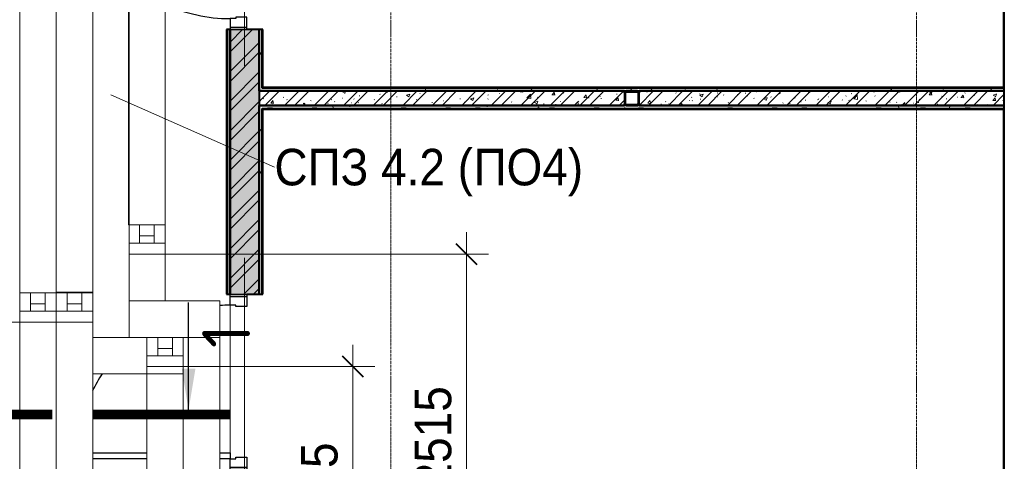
# Model space of a CAD drawing. Header units: millimetres. Extents: x 2030 to 99017, y 1212 to 75656.
# Tile 50 of 72: x 70947 to 77687, y 52548 to 55567. Entities that reach past the tile are written whole.
import ezdxf

# ---------------------------------------------------------------- set-up
doc = ezdxf.new("R2010")
doc.units = ezdxf.units.MM
doc.linetypes.add('Линия сетки', pattern=[25, 20, -2.5, 0, -2.5])
for name, color, linetype, lineweight in [('designation', 150, 'Continuous', 18), ('Двери', 7, 'Continuous', 18), ('Каркас несущий', 7, 'Continuous', 18), ('Каркас_Импост', 7, 'Continuous', 30), ('Монтажный зазор', 7, 'Continuous', 30), ('Несущие колонны', 7, 'Continuous', 18), ('Обобщенные модели', 7, 'Continuous', 18), ('Оси', 7, 'Continuous', 9), ('Панель', 7, 'Continuous', 30), ('Перекрытия', 7, 'Continuous', 18), ('Размеры', 7, 'Continuous', 9), ('Размеры-100', 7, 'Continuous', 9), ('Стены разрез', 7, 'Continuous', 40), ('Стены штриховка', 7, 'Continuous', 40), ('Текстовые примечания', 7, 'Continuous', 9)]:
    doc.layers.add(name, color=color, linetype=linetype, lineweight=lineweight)
doc.styles.add('Arial', font='arial.ttf', dxfattribs={"width": 0.9, "height": 250})
doc.styles.add('MPM', font='isocpeur.ttf')
doc.dimstyles.new('Основной_2_5_мм', dxfattribs={"dimscale": 304.8, "dimtxt": 255.06485, "dimasz": 0.463911, "dimexe": 0.492126, "dimexo": 0.492126, "dimgap": 0.098425, "dimtad": 1, "dimdec": 0, "dimdsep": 46, "dimtxsty": 'Arial', "dimblk1": 'OBLIQUE', "dimblk2": 'OBLIQUE', "dimsah": 1, "dimcen": 0.09, "dimdle": 0.492126, "dimazin": 2, "dimtfac": 1, "dimtdec": 4, "dimtix": 1, "dimtmove": 0, "dimatfit": 3, "dimfxl": 1, "dimtvp": 1, "dimtolj": 1, "dimtzin": 0, "dimlwd": 20, "dimlwe": 20, "dimarcsym": 2})
pattern_1 = [(50, (0, 0), (218.62117, -19.1268), [22.86, -251.46]), (355, (0, 0), (-42.29187, 229.2684), [18.288, -201.168]), (100.451, (18.22, -1.6), (176.33107, 210.13963), [19.428, -213.708]), (46.184, (0, 60.96), (325.29495, -50.45164), [34.29, -377.19]), (96.636, (27.1, 56.76), (284.883, 296.9127), [29.142, -320.562]), (351.184, (0, 60.96), (284.8858, 296.9107), [27.432, -301.752]), (21, (30.48, 45.72), (181.93753, -122.71832), [22.86, -251.46]), (326, (30.48, 45.72), (74.16223, 221.0262), [18.288, -201.168]), (71.451, (45.64, 35.5), (256.10035, 98.30526), [19.428, -213.708]), (37.5, (0, 0), (3.70639, 101.465895), [3.353, -195.377, 3.353, -200.863, -201.93]), (37.5, (0, 0), (3.70639, 101.465895), [-402.946, 3.353, -198.577]), (7.5, (0, 0), (80.18358, 120.21653), [3.353, -113.081, 3.353, -190.805, -76.962]), (7.5, (0, 0), (80.18358, 120.21653), [-310.591, 3.353, -73.609]), (327.5, (-67.97, 0), (162.708646, -6.87497), [3.353, -72.847, 3.353, -234.391, -315.468]), (327.5, (-67.97, 0), (162.708646, -6.87497), [-313.944, 3.353, -312.115]), (317.5, (-98.45, 0), (177.75468, 30.51183), [3.353, -95.707, 3.353, -154.534, -224.028]), (317.5, (-98.45, 0), (177.75468, 30.51183), [-256.946, 3.353, -220.675])]
pattern_2 = [(45, (0, 0), (-101.02788, 101.02788), []), (45, (67.35, 0), (-101.02788, 101.02788), [])]
pattern_3 = [(0, (0, 0), (406.4, 101.6), [33.528, -271.272, 33.528, -271.272, -1625.6]), (0, (0, 0), (406.4, 101.6), [-609.6, 33.528, -576.072, 33.528, -271.272, -711.2]), (0, (0, 0), (406.4, 101.6), [-1524, 33.528, -169.672, 33.528, -474.472]), (120, (152.4, 50.8), (-291.18818, 301.15272), [33.528, -271.272, 33.528, -271.272, -1625.6]), (120, (152.4, 50.8), (-291.18818, 301.15272), [-609.6, 33.528, -576.072, 33.528, -271.272, -711.2]), (120, (152.4, 50.8), (-291.18818, 301.15272), [-1524, 33.528, -169.672, 33.528, -474.472]), (240, (203.2, 254), (-115.21182, -402.75272), [33.528, -271.272, 33.528, -271.272, -1625.6]), (240, (203.2, 254), (-115.21182, -402.75272), [-609.6, 33.528, -576.072, 33.528, -271.272, -711.2]), (240, (203.2, 254), (-115.21182, -402.75272), [-1524, 33.528, -169.672, 33.528, -474.472])]

# ---------------------------------------------------------------- blocks, each defined once
blk = doc.blocks.new('101_Дверь_Однопольная - _ПЧ_Мет_1000х2000_ВРУ_ГРЩ_EIS60_Л-4454155-МКСС_КLB01_-7_650__Кабельные конструкции под К3_СПЗ')
at = {"layer": 'Каркас_Импост', "color": 253, "true_color": 0xaaaaaa}
for p, q in [((-525, 100), (-585, 100)), ((-585, 100), (-585, -15)), ((-525, 60), (-525, 100)), ((585, 100), (525, 100)), ((525, 100), (525, 60)), ((585, -15), (585, 100)), ((-515, 60), (-525, 60)), ((-515, -15), (-515, 60)), ((525, 60), (515, 60)), ((515, 60), (515, -15)), ((-585, -15), (-515, -15)), ((515, -15), (585, -15))]:
    blk.add_line(p, q, dxfattribs=at)
at = {"layer": 'Монтажный зазор', "color": 253, "true_color": 0xaaaaaa}
for p, q in [((-585, 100), (-600, 100)), ((-600, 100), (-600, -15)), ((-585, -15), (-585, 100)), ((600, 100), (585, 100)), ((585, 100), (585, -15)), ((600, -15), (600, 100)), ((-600, -15), (-585, -15)), ((585, -15), (600, -15))]:
    blk.add_line(p, q, dxfattribs=at)
at = {"layer": 'Панель', "color": 253, "true_color": 0xaaaaaa}
for p, q in [((485, 545), (485, 100)), ((525, 100), (525, 545)), ((485, 100), (525, 100))]:
    blk.add_line(p, q, dxfattribs=at)
blk.add_arc((525, 100), 1050, 154.87083, 180, dxfattribs=at)
blk = doc.blocks.new('101_Дверь_Однопольная - _ПЧ_Мет_1000х2000_ВРУ_ГРЩ_EIS60_Пр-4457117-МКСС_КLB01_-7_650__Кабельные конструкции под К3_СПЗ')
at = {"layer": 'Каркас_Импост', "color": 253, "true_color": 0xaaaaaa}
for p, q in [((-585, 100), (-525, 100)), ((-585, -15), (-585, 100)), ((-525, 100), (-525, 60)), ((525, 100), (585, 100)), ((525, 60), (525, 100)), ((585, 100), (585, -15)), ((-525, 60), (-515, 60)), ((-515, 60), (-515, -15)), ((515, 60), (525, 60)), ((515, -15), (515, 60)), ((-515, -15), (-585, -15)), ((585, -15), (515, -15))]:
    blk.add_line(p, q, dxfattribs=at)
at = {"layer": 'Монтажный зазор', "color": 253, "true_color": 0xaaaaaa}
for p, q in [((-600, 100), (-585, 100)), ((-600, -15), (-600, 100)), ((-585, 100), (-585, -15)), ((585, -15), (585, 100)), ((585, 100), (600, 100)), ((600, 100), (600, -15)), ((-585, -15), (-600, -15)), ((600, -15), (585, -15))]:
    blk.add_line(p, q, dxfattribs=at)
at = {"layer": 'Панель', "color": 253, "true_color": 0xaaaaaa}
for p, q in [((-525, 670), (-525, 1040)), ((-485, 1040), (-485, 670)), ((-525, 100), (-525, 170)), ((-485, 170), (-485, 100)), ((-485, 100), (-525, 100))]:
    blk.add_line(p, q, dxfattribs=at)
for start, end in [(56.41016, 63.78703), (0, 3.83065)]:
    blk.add_arc((-525, 100), 1050, start, end, dxfattribs=at)
blk = doc.blocks.new('ПР - _ПЧ_1200_200_Оп250-250_Шаг300_Арм16_Арм10-3250725-МКСС_КLB01_-7_650__Кабельные конструкции под К3_СПЗ')
at = {"layer": 'Каркас несущий', "color": 21, "true_color": 0xffaaaa}
for p, q in [((-850, 0), (850, 0)), ((-850, 0), (-600, 0)), ((-515, 0), (515, 0)), ((600, 0), (850, 0))]:
    blk.add_line(p, q, dxfattribs=at)
blk = doc.blocks.new('Труба прямоугольного сечения _ГОСТ 32931-2015_-Колонна - Труба квадратная 100x6-V29-МКСС_КLB01_-7_650__Кабельные конструкции под К3_СПЗ')
at = {"layer": 'Несущие колонны', "lineweight": 9}
h = blk.add_hatch(dxfattribs=at)
h.set_pattern_fill('FP_8', color=256, style=0, pattern_type=2)
h.set_pattern_definition([(315, (-55030, 84400), (251.4472, 251.4472), []), (315, (-54649, 84400), (251.4472, 251.4472), [])])
h.paths.add_polyline_path([(-50, 38), (-50, -38), (-46.5, -46.5), (-38, -50), (38, -50), (46.5, -46.5), (50, -38), (50, 38), (46.5, 46.5), (38, 50), (-38, 50), (-46.5, 46.5)])
h.paths.add_polyline_path([(-44, 38), (-42.2, 42.2), (-38, 44), (38, 44), (42.2, 42.2), (44, 38), (44, -38), (42.2, -42.2), (38, -44), (-38, -44), (-42.2, -42.2), (-44, -38)])
at = {"layer": 'Несущие колонны', "color": 253, "lineweight": 40, "true_color": 0xaaaaaa}
for p, q in [((-50, 38), (-50, -38)), ((-44, -38), (-44, 38)), ((38, 50), (-38, 50)), ((-38, 44), (38, 44)), ((44, 38), (44, -38)), ((50, -38), (50, 38)), ((38, -44), (-38, -44)), ((-38, -50), (38, -50))]:
    blk.add_line(p, q, dxfattribs=at)
for centre, radius, start, end in [((-38, 38), 12, 90, 180), ((-38, 38), 6, 90, 180), ((38, 38), 12, 0, 90), ((38, 38), 6, 0, 90), ((-38, -38), 12, 180, 270), ((-38, -38), 6, 180, 270), ((38, -38), 12, 270, 360), ((38, -38), 6, 270, 0)]:
    blk.add_arc(centre, radius, start, end, dxfattribs=at)
blk = doc.blocks.new('135_SLK_GD_AR_rvt-2-МКСС_КLB01_-7_650__Кабельные конструкции под К3_СПЗ')
at = {"layer": 'Стены разрез', "lineweight": 9, "true_color": 0xaaaaaa}
h = blk.add_hatch(dxfattribs=at)
h.set_pattern_fill('FP_5', color=253, style=0, pattern_type=2)
h.set_pattern_definition(pattern_3)
h.paths.add_polyline_path([(81650, 47180), (81650, 48440), (81630, 48440), (81630, 47180)])
h.paths.add_polyline_path([(81630, 49640), (81650, 49640), (81650, 52490), (81630, 52490), (81630, 49834.9)])
h.paths.add_polyline_path([(81650, 53690), (81650, 55500), (81630, 55500), (81630, 53690)])
h.paths.add_polyline_path([(81630, 56700), (81650, 56700), (81650, 57750), (81630, 57750), (81630, 57588.9)])
h = blk.add_hatch(dxfattribs=at)
h.set_pattern_fill('FP_1', color=253, style=0, pattern_type=2)
h.set_pattern_definition(pattern_1)
h.paths.add_polyline_path([(81650, 47200), (81850, 47200), (81850, 48440), (81650, 48440)])
h.paths.add_polyline_path([(81650, 49640), (81850, 49640), (81850, 52490), (81650, 52490), (81650, 49834.9)])
h.paths.add_polyline_path([(81765, 53690), (81850, 53690), (81850, 55500), (81650, 55500), (81650, 53690)])
h.paths.add_polyline_path([(81650, 56700), (81850, 56700), (81850, 57730), (81650, 57730), (81650, 57588.9)])
h = blk.add_hatch(dxfattribs=at)
h.set_pattern_fill('FP_2', color=253, style=0, pattern_type=2)
h.set_pattern_definition(pattern_2)
h.paths.add_polyline_path([(81650, 47200), (81850, 47200), (81850, 48440), (81650, 48440)])
h.paths.add_polyline_path([(81650, 49640), (81850, 49640), (81850, 52490), (81650, 52490), (81650, 49834.9)])
h.paths.add_polyline_path([(81765, 53690), (81850, 53690), (81850, 55500), (81650, 55500), (81650, 53690)])
h.paths.add_polyline_path([(81650, 56700), (81850, 56700), (81850, 57730), (81650, 57730), (81650, 57588.9)])
h = blk.add_hatch(dxfattribs=at)
h.set_pattern_fill('FP_5', color=253, style=0, pattern_type=2)
h.set_pattern_definition(pattern_3)
h.paths.add_polyline_path([(81850, 55080), (81870, 55080), (81870, 55500), (81850, 55500), (81850, 55373.5)])
h.paths.add_polyline_path([(81870, 56700), (81870, 57510), (81850, 57510), (81850, 56700)])
h = blk.add_hatch(dxfattribs=at)
h.set_pattern_fill('FP_1', color=253, style=0, pattern_type=2)
h.set_pattern_definition(pattern_1)
h.paths.add_polyline_path([(81850, 54980), (84350, 54980), (84350, 55080), (81850, 55080)])
h = blk.add_hatch(dxfattribs=at)
h.set_pattern_fill('FP_2', color=253, style=0, pattern_type=2)
h.set_pattern_definition(pattern_2)
h.paths.add_polyline_path([(81850, 54980), (84350, 54980), (84350, 55080), (81850, 55080)])
h = blk.add_hatch(dxfattribs=at)
h.set_pattern_fill('FP_5', color=253, style=0, pattern_type=2)
h.set_pattern_definition(pattern_3)
h.paths.add_polyline_path([(81875, 55080), (86950, 55080), (86950, 55100), (81870, 55100), (81870, 55080)])
h = blk.add_hatch(dxfattribs=at)
h.set_pattern_fill('FP_1', color=253, style=0, pattern_type=2)
h.set_pattern_definition(pattern_1)
h.paths.add_polyline_path([(84450, 54980), (86950, 54980), (86950, 55080), (84450, 55080), (84450, 54983.5)])
h = blk.add_hatch(dxfattribs=at)
h.set_pattern_fill('FP_2', color=253, style=0, pattern_type=2)
h.set_pattern_definition(pattern_2)
h.paths.add_polyline_path([(84450, 54980), (86950, 54980), (86950, 55080), (84450, 55080), (84450, 54983.5)])
h = blk.add_hatch(dxfattribs=at)
h.set_pattern_fill('FP_5', color=253, style=0, pattern_type=2)
h.set_pattern_definition(pattern_3)
h.paths.add_polyline_path([(81850, 54960), (86950, 54960), (86950, 54980), (81850, 54980)])
h = blk.add_hatch(dxfattribs=at)
h.set_pattern_fill('FP_5', color=253, style=0, pattern_type=2)
h.set_pattern_definition(pattern_3)
h.paths.add_polyline_path([(81850, 50050), (81870, 50050), (81870, 52490), (81850, 52490), (81850, 50942.6)])
h.paths.add_polyline_path([(81870, 53690), (81870, 54960), (81850, 54960), (81850, 53690)])
at = {"layer": 'Перекрытия', "color": 253, "true_color": 0xaaaaaa}
for p, q in [((81650, 52605), (81650, 53615)), ((81650, 53615), (81650, 52605))]:
    blk.add_line(p, q, dxfattribs=at)
at = {"layer": 'Стены разрез', "color": 253, "true_color": 0xaaaaaa}
for p, q in [((86945, 55658.4), (86945, 55105)), ((86950, 55105), (86950, 55658.4)), ((81650, 55500), (81625, 55500)), ((81625, 55500), (81625, 53690)), ((81850, 55500), (81765, 55500)), ((81875, 55500), (81850, 55500)), ((81875, 55105), (81875, 55500)), ((81875, 55080), (81850, 55080)), ((81850, 55080), (81870, 55080)), ((81870, 55080), (81875, 55080)), ((86945, 55105), (81875, 55105)), ((84350, 55068), (84350, 55080)), ((84350, 55080), (84362, 55080)), ((84438, 55080), (84450, 55080)), ((84450, 55080), (84450, 55068)), ((86950, 55080), (86950, 55105)), ((86950, 54980), (86950, 55080)), ((81850, 54955), (81850, 54980)), ((81850, 54980), (81850, 54960)), ((81875, 54955), (86945, 54955)), ((81875, 53690), (81875, 54955)), ((84350, 54980), (84350, 54992)), ((84362, 54980), (84350, 54980)), ((84450, 54980), (84438, 54980)), ((84450, 54992), (84450, 54980)), ((86950, 54980), (86945, 54980)), ((86945, 54955), (86945, 53911.6)), ((86950, 54960), (86950, 54980)), ((86950, 53911.6), (86950, 54960)), ((86945, 53911.6), (86945, 53788.4)), ((86950, 53788.4), (86950, 53911.6)), ((86945, 53788.4), (86945, 53391.6)), ((86950, 53391.6), (86950, 53788.4)), ((81625, 53690), (81650, 53690)), ((81765, 53690), (81850, 53690)), ((81850, 53690), (81875, 53690)), ((86945, 53391.6), (86945, 53268.4)), ((86950, 53268.4), (86950, 53391.6)), ((86945, 53268.4), (86945, 51371.6)), ((86950, 51371.6), (86950, 53268.4))]:
    blk.add_line(p, q, dxfattribs=at)
at = {"layer": 'Стены штриховка', "color": 253, "true_color": 0xaaaaaa}
for p, q in [((81630, 55500), (81630, 53690)), ((81650, 55500), (81650, 53690)), ((81650, 53690), (81650, 55500)), ((81850, 55080), (81850, 55500)), ((81850, 55500), (81850, 55080)), ((81870, 55100), (81870, 55500)), ((81850, 55080), (81850, 54980)), ((81875, 55100), (81870, 55100)), ((81870, 55080), (81875, 55080)), ((86950, 55100), (81875, 55100)), ((84350, 55080), (81875, 55080)), ((81875, 55080), (84350, 55080)), ((84450, 55080), (86950, 55080)), ((86950, 55080), (84450, 55080)), ((81850, 54980), (84350, 54980)), ((84350, 54980), (81850, 54980)), ((81850, 54960), (81850, 54955)), ((81850, 53690), (81850, 54955)), ((81850, 54955), (81850, 53690)), ((81870, 54960), (86945, 54960)), ((81870, 54955), (81870, 54960)), ((81870, 53690), (81870, 54955)), ((86945, 54980), (84450, 54980)), ((84450, 54980), (86945, 54980)), ((86950, 54980), (86945, 54980)), ((86945, 54980), (86950, 54980)), ((86945, 54960), (86950, 54960))]:
    blk.add_line(p, q, dxfattribs=at)
at = {"layer": 'Двери', "color": 253, "lineweight": 18, "true_color": 0xaaaaaa, "rotation": 89.99999999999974}
for name, p in [('101_Дверь_Однопольная - _ПЧ_Мет_1000х2000_ВРУ_ГРЩ_EIS60_Л-4454155-МКСС_КLB01_-7_650__Кабельные конструкции под К3_СПЗ', (81750, 56100)), ('101_Дверь_Однопольная - _ПЧ_Мет_1000х2000_ВРУ_ГРЩ_EIS60_Пр-4457117-МКСС_КLB01_-7_650__Кабельные конструкции под К3_СПЗ', (81750, 53090))]:
    blk.add_blockref(name, p, dxfattribs=at)
at = {"layer": 'Каркас несущий', "color": 253, "lineweight": 18, "true_color": 0xaaaaaa, "rotation": 89.99999999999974}
for p in [(81750, 56100), (81750, 53090)]:
    blk.add_blockref('ПР - _ПЧ_1200_200_Оп250-250_Шаг300_Арм16_Арм10-3250725-МКСС_КLB01_-7_650__Кабельные конструкции под К3_СПЗ', p, dxfattribs=at)
at = {"layer": 'Несущие колонны', "color": 253, "lineweight": 18, "true_color": 0xaaaaaa, "rotation": 90.00000000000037}
blk.add_blockref('Труба прямоугольного сечения _ГОСТ 32931-2015_-Колонна - Труба квадратная 100x6-V29-МКСС_КLB01_-7_650__Кабельные конструкции под К3_СПЗ', (84400, 55030), dxfattribs=at)
blk = doc.blocks.new('Техстронг_ОКЛ - СС_EI180-1735596-МКСС_КLB01_-7_650__Кабельные конструкции под К3_СПЗ')
at = {"layer": 'Обобщенные модели', "color": 1, "true_color": 0xff0000}
for p, q in [((4249.7, 125), (0, 125)), ((0, 125), (0, -125)), ((0, -125), (4249.7, -125))]:
    blk.add_line(p, q, dxfattribs=at)
blk = doc.blocks.new('Техстронг_ОКЛ - СС_EI180-1735601-МКСС_КLB01_-7_650__Кабельные конструкции под К3_СПЗ')
at = {"layer": 'Обобщенные модели', "color": 1, "true_color": 0xff0000}
for p, q in [((6088, 125), (0, 125)), ((0, 125), (0, -125)), ((6088, -125), (6088, 125)), ((0, -125), (6088, -125))]:
    blk.add_line(p, q, dxfattribs=at)
blk = doc.blocks.new('Техстронг_ОКЛ - СС_EI180-1735641-МКСС_КLB01_-7_650__Кабельные конструкции под К3_СПЗ')
at = {"layer": 'Обобщенные модели', "color": 1, "true_color": 0xff0000}
for p, q in [((3999.7, 125), (0, 125)), ((0, 125), (0, -125)), ((0, -125), (2071.7, -125)), ((2328.4, -125), (3644.3, -125))]:
    blk.add_line(p, q, dxfattribs=at)
blk = doc.blocks.new('Техстронг_ОКЛ - СС_EI180-1735651-МКСС_КLB01_-7_650__Кабельные конструкции под К3_СПЗ')
at = {"layer": 'Обобщенные модели', "color": 1, "true_color": 0xff0000}
for p, q in [((5837, 125), (0, 125)), ((0, 125), (0, -125)), ((5837, -125), (5837, 125)), ((0, -125), (5837, -125))]:
    blk.add_line(p, q, dxfattribs=at)
blk = doc.blocks.new('Техстронг_ОКЛ - СС_EI180-1735711-МКСС_КLB01_-7_650__Кабельные конструкции под К3_СПЗ')
at = {"layer": 'Обобщенные модели', "color": 1, "true_color": 0xff0000}
for p, q in [((5155.3, 125), (0, 125)), ((0, 125), (0, -125)), ((5155.3, -125), (5155.3, 125)), ((0, -125), (5155.3, -125))]:
    blk.add_line(p, q, dxfattribs=at)
blk = doc.blocks.new('Техстронг_ОКЛ - СС_EI180-1735741-МКСС_КLB01_-7_650__Кабельные конструкции под К3_СПЗ')
at = {"layer": 'Обобщенные модели', "color": 1, "true_color": 0xff0000}
for p, q in [((3379.7, 125), (0, 125)), ((0, 125), (0, -125)), ((3379.7, -125), (3379.7, 125)), ((0, -125), (3379.7, -125))]:
    blk.add_line(p, q, dxfattribs=at)
blk = doc.blocks.new('Техстронг_ОКЛ - СС_EI180-1735746-МКСС_КLB01_-7_650__Кабельные конструкции под К3_СПЗ')
at = {"layer": 'Обобщенные модели', "color": 1, "true_color": 0xff0000}
for p, q in [((3629.7, 125), (0, 125)), ((0, 125), (0, -125)), ((3629.7, -125), (3629.7, 125)), ((200, -125), (3629.7, -125))]:
    blk.add_line(p, q, dxfattribs=at)
blk = doc.blocks.new('Техстронг_ОКЛ - СС_EI180-1735751-МКСС_КLB01_-7_650__Кабельные конструкции под К3_СПЗ')
at = {"layer": 'Обобщенные модели', "color": 1, "true_color": 0xff0000}
for p, q in [((620, 125), (0, 125)), ((620, -125), (620, 125)), ((370, -125), (620, -125))]:
    blk.add_line(p, q, dxfattribs=at)
blk = doc.blocks.new('Техстронг_ОКЛ - СС_EI180-1735756-МКСС_КLB01_-7_650__Кабельные конструкции под К3_СПЗ')
at = {"layer": 'Обобщенные модели', "color": 1, "true_color": 0xff0000}
for p, q in [((4120, 125), (0, 125)), ((0, 125), (0, -125)), ((4120, -125), (4120, 125)), ((0, -125), (4120, -125))]:
    blk.add_line(p, q, dxfattribs=at)
blk = doc.blocks.new('Техстронг_ОКЛ - СС_EI180-1735781-МКСС_КLB01_-7_650__Кабельные конструкции под К3_СПЗ')
at = {"layer": 'Обобщенные модели', "color": 1, "true_color": 0xff0000}
for p, q in [((80210, 53575), (80210, 53700)), ((80285, 53700), (80285, 53575)), ((80285, 53700), (80285, 53625)), ((80385, 53575), (80385, 53700)), ((80385, 53700), (80385, 53625)), ((80460, 53700), (80460, 53575)), ((80385, 53625), (80285, 53625)), ((80285, 53575), (80210, 53575)), ((80210, 53575), (80460, 53575)), ((80210, 53500), (80210, 53575)), ((80460, 53575), (80385, 53575)), ((80460, 53500), (80460, 53575)), ((80460, 53500), (80210, 53500))]:
    blk.add_line(p, q, dxfattribs=at)
blk = doc.blocks.new('Техстронг_ОКЛ - СС_EI180-V34-МКСС_КLB01_-7_650__Кабельные конструкции под К3_СПЗ')
at = {"layer": 'Обобщенные модели', "color": 1, "true_color": 0xff0000}
for p, q in [((80460, 53575), (80460, 53700)), ((80535, 53700), (80460, 53700)), ((80535, 53700), (80535, 53575)), ((80535, 53700), (80635, 53700)), ((80535, 53700), (80535, 53625)), ((80635, 53575), (80635, 53700)), ((80710, 53700), (80635, 53700)), ((80635, 53700), (80635, 53625)), ((80635, 53625), (80535, 53625)), ((80535, 53575), (80460, 53575)), ((80460, 53575), (80710, 53575)), ((80460, 53500), (80460, 53575)), ((80710, 53575), (80635, 53575)), ((80710, 53500), (80460, 53500))]:
    blk.add_line(p, q, dxfattribs=at)
blk = doc.blocks.new('Техстронг_ОКЛ - СС_EI180-1735785-МКСС_КLB01_-7_650__Кабельные конструкции под К3_СПЗ')
at = {"layer": 'Обобщенные модели', "color": 1, "true_color": 0xff0000}
for p, q in [((81080, 53394.7), (81155, 53394.7)), ((81155, 53394.7), (81155, 53269.7)), ((81155, 53394.7), (81255, 53394.7)), ((81155, 53319.7), (81155, 53394.7)), ((81255, 53269.7), (81255, 53394.7)), ((81255, 53394.7), (81330, 53394.7)), ((81255, 53394.7), (81255, 53319.7)), ((81330, 53394.7), (81330, 53269.7)), ((81255, 53319.7), (81155, 53319.7)), ((81155, 53269.7), (81080, 53269.7)), ((81080, 53269.7), (81330, 53269.7)), ((81330, 53269.7), (81255, 53269.7)), ((81330, 53269.7), (81330, 53194.7)), ((81330, 53194.7), (81080, 53194.7))]:
    blk.add_line(p, q, dxfattribs=at)
blk = doc.blocks.new('Техстронг_ОКЛ - СС_EI180-1735790-МКСС_КLB01_-7_650__Кабельные конструкции под К3_СПЗ')
at = {"layer": 'Обобщенные модели', "color": 1, "true_color": 0xff0000}
for p, q in [((370, 125), (0, 125)), ((0, 125), (0, -125)), ((370, -125), (370, 125)), ((0, -125), (370, -125))]:
    blk.add_line(p, q, dxfattribs=at)
blk = doc.blocks.new('Техстронг_ОКЛ - СС_EI180-1735795-МКСС_КLB01_-7_650__Кабельные конструкции под К3_СПЗ')
at = {"layer": 'Обобщенные модели', "color": 1, "true_color": 0xff0000}
for p, q in [((0, 120), (0, -125)), ((0, -125), (320, -125))]:
    blk.add_line(p, q, dxfattribs=at)
blk = doc.blocks.new('Техстронг_ОКЛ - СС_EI180-V35-МКСС_КLB01_-7_650__Кабельные конструкции под К3_СПЗ')
at = {"layer": 'Обобщенные модели', "color": 1, "true_color": 0xff0000}
for p, q in [((81030, 54164.7), (81030, 54039.7)), ((81030, 54089.7), (81030, 54164.7)), ((81130, 54039.7), (81130, 54164.7)), ((81130, 54164.7), (81130, 54089.7)), ((81205, 54164.7), (81205, 54039.7)), ((81130, 54089.7), (81030, 54089.7)), ((81030, 54039.7), (80960, 54039.7)), ((80960, 54039.7), (81205, 54039.7)), ((81205, 54039.7), (81130, 54039.7)), ((81205, 54039.7), (81205, 53964.7)), ((81205, 53964.7), (80960, 53964.7))]:
    blk.add_line(p, q, dxfattribs=at)
blk = doc.blocks.new('DIMBLOCK74-МКСС_КLB01_-7_650__Кабельные конструкции под К3_СПЗ')
at = {"layer": 'Размеры-100', "lineweight": 20, "transparency": 16777216}
for p, q in [((70813.4, 51300), (70813.4, 53650)), ((70813.4, 53500), (70797.4, 53500)), ((70813.4, 53500), (70963.4, 53500)), ((70813.4, 51450), (70663.4, 51450)), ((70813.4, 51450), (70863.4, 51450))]:
    blk.add_line(p, q, dxfattribs=at)
at = {"layer": 'Размеры-100', "lineweight": 40, "transparency": 16777216}
for p, q in [((70813.4, 53500), (70742.7, 53570.7)), ((70813.4, 53500), (70884.1, 53429.3)), ((70813.4, 51450), (70742.7, 51520.7)), ((70813.4, 51450), (70884.1, 51379.3))]:
    blk.add_line(p, q, dxfattribs=at)
at = {"layer": 'Размеры-100', "color": 0, "lineweight": 20, "transparency": 16777216, "insert": (70458.8, 52129.7), "char_height": 250, "width": 828.765, "attachment_point": 1, "rotation": 90, "line_spacing_factor": 0.941778, "style": 'Arial'}
blk.add_mtext('2050', dxfattribs=at)
blk = doc.blocks.new('_Oblique')
at = {"color": 0, "linetype": 'ByBlock', "lineweight": -2}
blk.add_line((-0.5, -0.5), (0.5, 0.5), dxfattribs=at)
blk = doc.blocks.new('DIMBLOCK81-МКСС_КLB01_-7_650__Кабельные конструкции под К3_СПЗ')
at = {"layer": 'Размеры-100', "lineweight": 20, "transparency": 16777216}
for p, q in [((73227.8, 51300), (73227.8, 53344.7)), ((73227.8, 53194.7), (71952.2, 53194.7)), ((73227.8, 53194.7), (73377.8, 53194.7)), ((73227.8, 51450), (73077.8, 51450)), ((73227.8, 51450), (73277.8, 51450))]:
    blk.add_line(p, q, dxfattribs=at)
at = {"layer": 'Размеры-100', "lineweight": 40, "transparency": 16777216}
for p, q in [((73227.8, 53194.7), (73157.1, 53265.4)), ((73227.8, 53194.7), (73298.5, 53124)), ((73227.8, 51450), (73157.1, 51520.7)), ((73227.8, 51450), (73298.5, 51379.3))]:
    blk.add_line(p, q, dxfattribs=at)
at = {"layer": 'Размеры-100', "color": 0, "lineweight": 20, "transparency": 16777216, "insert": (72873.2, 51977), "char_height": 250, "width": 828.765, "attachment_point": 1, "rotation": 90, "line_spacing_factor": 0.941778, "style": 'Arial'}
blk.add_mtext('1745', dxfattribs=at)
blk = doc.blocks.new('DIMBLOCK82-МКСС_КLB01_-7_650__Кабельные конструкции под К3_СПЗ')
at = {"layer": 'Размеры-100', "lineweight": 20, "transparency": 16777216}
for p, q in [((74006.3, 51300), (74006.3, 54114.7)), ((74006.3, 53964.7), (71887.7, 53964.7)), ((74006.3, 53964.7), (74156.3, 53964.7)), ((74006.3, 51450), (73856.3, 51450)), ((74006.3, 51450), (74056.3, 51450))]:
    blk.add_line(p, q, dxfattribs=at)
at = {"layer": 'Размеры-100', "lineweight": 40, "transparency": 16777216}
for p, q in [((74006.3, 53964.7), (73935.6, 54035.4)), ((74006.3, 53964.7), (74077, 53894)), ((74006.3, 51450), (73935.6, 51520.7)), ((74006.3, 51450), (74077, 51379.3))]:
    blk.add_line(p, q, dxfattribs=at)
at = {"layer": 'Размеры-100', "color": 0, "lineweight": 20, "transparency": 16777216, "insert": (73651.7, 52362), "char_height": 250, "width": 828.765, "attachment_point": 1, "rotation": 90, "line_spacing_factor": 0.941778, "style": 'Arial'}
blk.add_mtext('2515', dxfattribs=at)
blk = doc.blocks.new('*U518')
at = {"layer": 'designation', "color": 18, "linetype": 'Continuous', "lineweight": 25, "ltscale": 4, "true_color": 0x000000}
for p, q in [((1.4, 39.85), (32.75, 39.85)), ((1.4, -28), (32.75, -28))]:
    blk.add_line(p, q, dxfattribs=at)
at = {"layer": 'designation', "color": 18, "linetype": 'Continuous', "lineweight": 25, "ltscale": 4, "true_color": 0x000000, "const_width": 2.8}
for points in [[(0, 51.85), (0, 11.85)], [(0, -40), (0, 0)]]:
    blk.add_lwpolyline(points, dxfattribs=at)
at = {"layer": 'designation', "color": 18, "linetype": 'Continuous', "lineweight": 25, "ltscale": 4, "true_color": 0x000000}
for points in [[(1.4, 39.85), (13.42, 41.86), (13.42, 37.84)], [(1.4, -28), (13.42, -25.99), (13.42, -30.01)]]:
    blk.add_solid(points, dxfattribs=at)
at = {"layer": 'designation', "color": 18, "true_color": 0x000000, "style": 'MPM'}
for tag, p in [('NUMBER1', (19.4, 51.72)), ('NUMBER2', (19.4, -45.96))]:
    blk.add_attdef(tag, p, '', height=14, dxfattribs=at)

msp = doc.modelspace()

# ---------------------------------------------------------------- linework, layer by layer
at = {"layer": 'Оси', "linetype": 'Линия сетки'}
for p, q in [((73487.44, 35091.079), (73487.44, 75655.514)), ((77087.44, 35091.079), (77087.44, 75655.514))]:
    msp.add_line(p, q, dxfattribs=at)
at = {"layer": 'Текстовые примечания'}
msp.add_line((71570.86, 55053.744), (72691.167, 54559.582), dxfattribs=at)

# ---------------------------------------------------------------- block references
at = {"lineweight": 5}
msp.add_blockref('135_SLK_GD_AR_rvt-2-МКСС_КLB01_-7_650__Кабельные конструкции под К3_СПЗ', (-9262.56, 0), dxfattribs=at)
at = {"xscale": 23.43183534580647, "yscale": 23.43183534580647, "zscale": 23.43183534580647, "rotation": 90}
msp.add_blockref('*U518', (71447.44, 52866.949), dxfattribs=at).add_auto_attribs({'NUMBER1': '1', 'NUMBER2': '1'})
at = {"layer": 'Обобщенные модели', "color": 1, "true_color": 0xff0000}
for name, p, rotation in [('Техстронг_ОКЛ - СС_EI180-1735601-МКСС_КLB01_-7_650__Кабельные конструкции под К3_СПЗ', (71072.44, 53700.014), 90), ('Техстронг_ОКЛ - СС_EI180-1735651-МКСС_КLB01_-7_650__Кабельные конструкции под К3_СПЗ', (71322.44, 53703.014), 90), ('Техстронг_ОКЛ - СС_EI180-1735711-МКСС_КLB01_-7_650__Кабельные конструкции под К3_СПЗ', (71572.44, 53394.661), 90), ('Техстронг_ОКЛ - СС_EI180-1735756-МКСС_КLB01_-7_650__Кабельные конструкции под К3_СПЗ', (71817.44, 54164.661), 90), ('Техстронг_ОКЛ - СС_EI180-1735795-МКСС_КLB01_-7_650__Кабельные конструкции под К3_СПЗ', (71817.44, 53644.661), 89.9999999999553), ('Техстронг_ОКЛ - СС_EI180-1735596-МКСС_КLB01_-7_650__Кабельные конструкции под К3_СПЗ', (71072.44, 49250.355), 90), ('Техстронг_ОКЛ - СС_EI180-1735641-МКСС_КLB01_-7_650__Кабельные конструкции под К3_СПЗ', (71322.44, 49500.355), 90), ('Техстронг_ОКЛ - СС_EI180-1735746-МКСС_КLB01_-7_650__Кабельные конструкции под К3_СПЗ', (72192.44, 53394.661), 270), ('Техстронг_ОКЛ - СС_EI180-1735741-МКСС_КLB01_-7_650__Кабельные конструкции под К3_СПЗ', (71942.44, 53144.661), 270)]:
    msp.add_blockref(name, p, dxfattribs=dict(at, rotation=rotation))
for name, p in [('Техстронг_ОКЛ - СС_EI180-V35-МКСС_КLB01_-7_650__Кабельные конструкции под К3_СПЗ', (-9262.56, 0)), ('Техстронг_ОКЛ - СС_EI180-1735781-МКСС_КLB01_-7_650__Кабельные конструкции под К3_СПЗ', (-9262.56, 0)), ('Техстронг_ОКЛ - СС_EI180-V34-МКСС_КLB01_-7_650__Кабельные конструкции под К3_СПЗ', (-9262.56, 0)), ('Техстронг_ОКЛ - СС_EI180-1735751-МКСС_КLB01_-7_650__Кабельные конструкции под К3_СПЗ', (71697.44, 53519.661)), ('Техстронг_ОКЛ - СС_EI180-1735790-МКСС_КLB01_-7_650__Кабельные конструкции под К3_СПЗ', (71447.44, 53269.661)), ('Техстронг_ОКЛ - СС_EI180-1735785-МКСС_КLB01_-7_650__Кабельные конструкции под К3_СПЗ', (-9262.56, 0))]:
    msp.add_blockref(name, p, dxfattribs=at)

# ---------------------------------------------------------------- texts
at = {"layer": 'Текстовые примечания', "char_height": 250, "attachment_point": 1, "style": 'Arial'}
for s, insert, width in [('СПЗ', (72691.167, 54684.582), 779.24025), (' 4.2 (', (73334.105, 54684.582), 873.03769), ('ПО', (74054.433, 54684.582), 569.99981), ('4)', (74524.73, 54684.582), 339.11381)]:
    msp.add_mtext(s, dxfattribs=dict(at, insert=insert, width=width))

# ---------------------------------------------------------------- dimensions: what is measured, and where the dimension line sits
at = {"layer": 'Размеры', "lineweight": 20}
for base, p1, p2, override, picture, middle in [((74006.307, 53964.661), (73906.322, 51450), (71737.673, 53964.661), {"dimpost": '<>', "dimfxl": 3320.625751}, 'DIMBLOCK82-МКСС_КLB01_-7_650__Кабельные конструкции под К3_СПЗ', (73848.663, 52707.331)), ((70813.372, 53500.014), (70713.388, 51450), (70947.44, 53500.014), {"dimpost": '<>', "dimfxl": 2063.332099}, 'DIMBLOCK74-МКСС_КLB01_-7_650__Кабельные конструкции под К3_СПЗ', (70655.729, 52475.007)), ((73227.761, 53194.661), (73127.776, 51450), (71802.216, 53194.661), {"dimpost": '<>', "dimfxl": 2191.107542}, 'DIMBLOCK81-МКСС_КLB01_-7_650__Кабельные конструкции под К3_СПЗ', (73070.118, 52322.331))]:
    dim = msp.add_linear_dim(base=base, p1=p1, p2=p2, angle=90, dimstyle='Основной_2_5_мм', override=override, dxfattribs=at)
    dim.commit()
    dim.dimension.update_dxf_attribs({"geometry": picture, "text_midpoint": middle})

doc.saveas('drawing.dxf')
